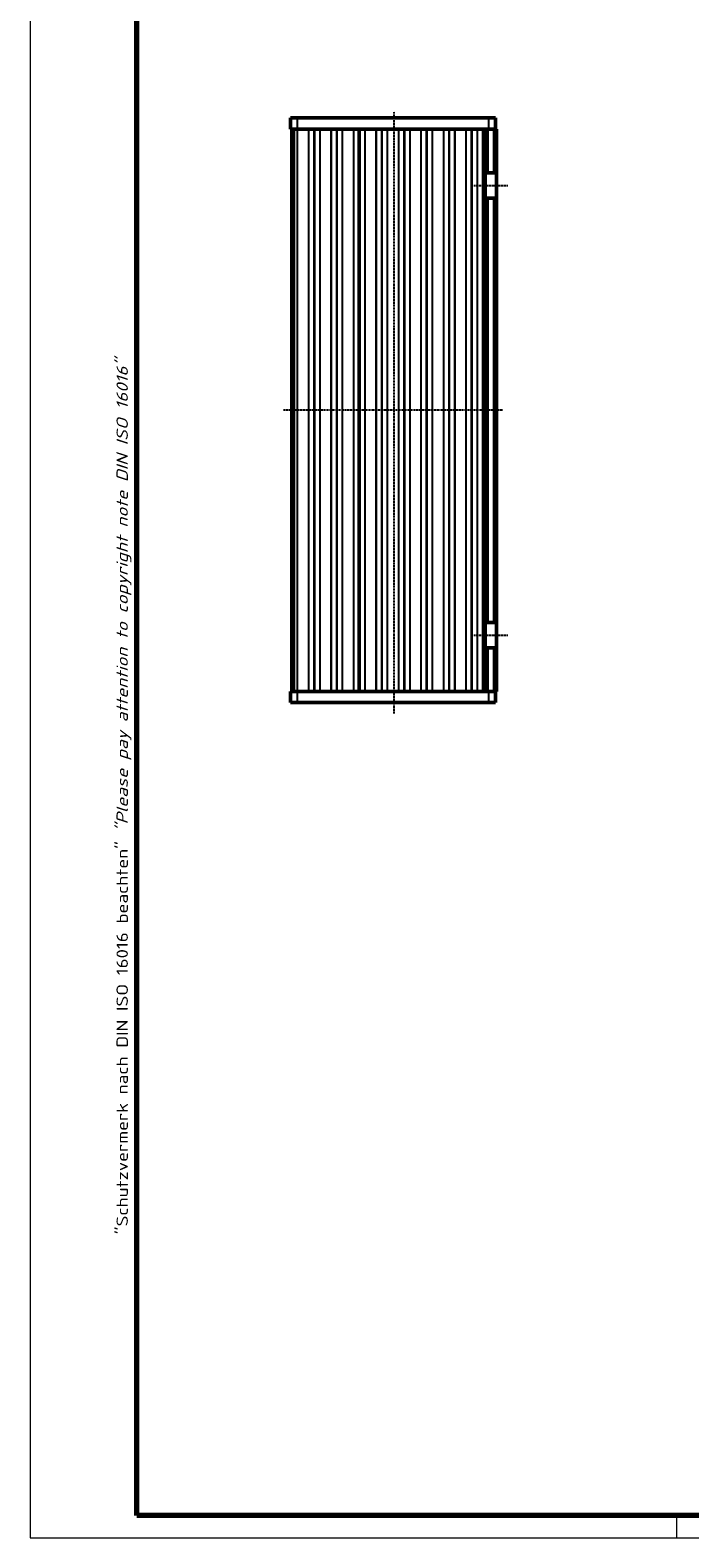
# Model space of a CAD drawing. Header units: millimetres. Extents: x 1 to 593, y 1 to 419.
# Tile 1 of 6: x 1 to 118, y 1 to 269. Entities that reach past the tile are written whole.
import ezdxf

# ---------------------------------------------------------------- set-up
doc = ezdxf.new("R2010")
doc.units = ezdxf.units.MM
doc.linetypes.add('CHAIN', pattern=[0.3543, 0.2362, -0.0295, 0.0591, -0.0295])
doc.linetypes.add('DASH_DOT', pattern=[0.37, 0.24, -0.06, 0.01, -0.06])
doc.layers.get('0').update_dxf_attribs({"lineweight": 25})
for name, color, linetype, lineweight in [('Mittellinie (ISO)', 1, 'DASH_DOT', 25), ('Rahmen (ISO)', 7, 'Continuous', 70), ('Sichtbar (ISO)', 7, 'Continuous', 50), ('Sichtbar schmal (ISO)', 1, 'Continuous', 25)]:
    doc.layers.add(name, color=color, linetype=linetype, lineweight=lineweight)
doc.styles.add('Notiztext (DIN)', font='isocpeur.ttf', dxfattribs={"width": 1.1})

# ---------------------------------------------------------------- blocks, each defined once
blk = doc.blocks.new('Ränder Bopla-A2-Rahmen')
at = {"layer": 'Rahmen (ISO)', "color": 1, "lineweight": 18}
for p, q in [((1, 419), (1, 1)), ((116, 5), (116, 1)), ((1, 1), (593, 1))]:
    blk.add_line(p, q, dxfattribs=at)
at = {"layer": 'Rahmen (ISO)', "color": 91, "lineweight": 70}
for p, q in [((20, 5), (20, 415)), ((589, 5), (20, 5))]:
    blk.add_line(p, q, dxfattribs=at)
at = {"layer": 'Rahmen (ISO)', "color": 1, "insert": (19, 55), "char_height": 2.03, "width": 162.684, "attachment_point": 7, "rotation": 90, "style": 'Notiztext (DIN)'}
blk.add_mtext('\\fISOCPEUR|b0|i0;\\W1.20;\\H2.0300;"Schutzvermerk nach DIN ISO 16016 beachten" \\fISOCPEUR|b0|i1;\\W1.20;\\H2.0300;"Please pay attention to copyright note DIN ISO 16016"', dxfattribs=at)

msp = doc.modelspace()

# ---------------------------------------------------------------- linework, layer by layer
at = {"layer": 'Mittellinie (ISO)', "linetype": 'CHAIN'}
for p, q in [((65.7471332, 147.6612683), (65.7471332, 254.722116)), ((79.9471332, 241.5762083), (85.9471332, 241.5762083)), ((85.0471332, 201.5762083), (46.0471332, 201.5762083)), ((79.9471332, 161.5762083), (85.9471332, 161.5762083))]:
    msp.add_line(p, q, dxfattribs=at)
at = {"layer": 'Sichtbar (ISO)'}
for p, q in [((47.2971332, 253.5762083), (48.5471332, 253.5762083)), ((47.2971332, 253.5762083), (47.2971332, 251.5762083)), ((82.5471332, 253.5762083), (48.5471332, 253.5762083)), ((82.5471332, 253.5762083), (83.7971332, 253.5762083)), ((83.7971332, 251.5762083), (83.7971332, 253.5762083)), ((48.5471332, 251.5762083), (47.2971332, 251.5762083)), ((47.5471332, 251.5762083), (47.5471332, 151.5762083)), ((47.857478, 151.5762083), (47.857478, 251.5762083)), ((48.5471332, 251.5762083), (81.8801459, 251.5762083)), ((59.5471332, 151.5762083), (59.5471332, 251.5762083)), ((59.5471332, 251.5762083), (59.5471332, 151.5762083)), ((81.9471332, 251.5762083), (81.8801459, 251.5762083)), ((81.9471332, 251.5762083), (81.9471332, 243.8262083)), ((81.9471332, 251.5762083), (82.4471332, 251.5762083)), ((83.4471332, 251.5762083), (82.4471332, 251.5762083)), ((83.4471332, 251.5762083), (83.9471332, 251.5762083)), ((83.9471332, 243.8262083), (83.9471332, 251.5762083)), ((81.9471332, 239.3262083), (81.9471332, 243.8262083)), ((82.4471332, 243.8262083), (81.9471332, 243.8262083)), ((82.4471332, 243.8262083), (83.4471332, 243.8262083)), ((83.9471332, 243.8262083), (83.4471332, 243.8262083)), ((83.9471332, 243.8262083), (83.9471332, 239.3262083)), ((81.9471332, 239.3262083), (81.9471332, 163.8262083)), ((81.9471332, 239.3262083), (82.4471332, 239.3262083)), ((83.4471332, 239.3262083), (82.4471332, 239.3262083)), ((83.4471332, 239.3262083), (83.9471332, 239.3262083)), ((83.9471332, 163.8262083), (83.9471332, 239.3262083)), ((81.9471332, 159.3262083), (81.9471332, 163.8262083)), ((82.4471332, 163.8262083), (81.9471332, 163.8262083)), ((82.4471332, 163.8262083), (83.4471332, 163.8262083)), ((83.9471332, 163.8262083), (83.4471332, 163.8262083)), ((83.9471332, 163.8262083), (83.9471332, 159.3262083)), ((81.9471332, 159.3262083), (82.4471332, 159.3262083)), ((81.9471332, 159.3262083), (81.9471332, 151.5762083)), ((83.4471332, 159.3262083), (82.4471332, 159.3262083)), ((83.4471332, 159.3262083), (83.9471332, 159.3262083)), ((83.9471332, 151.5762083), (83.9471332, 159.3262083)), ((47.2971332, 151.5762083), (48.5471332, 151.5762083)), ((47.2971332, 151.5762083), (47.2971332, 149.5762083)), ((81.8801459, 151.5762083), (48.5471332, 151.5762083)), ((81.8801459, 151.5762083), (81.9471332, 151.5762083)), ((82.4471332, 151.5762083), (81.9471332, 151.5762083)), ((83.4471332, 151.5762083), (82.4471332, 151.5762083)), ((83.9471332, 151.5762083), (83.4471332, 151.5762083)), ((83.7971332, 149.5762083), (83.7971332, 151.5762083)), ((48.5471332, 149.5762083), (47.2971332, 149.5762083)), ((48.5471332, 149.5762083), (82.5471332, 149.5762083)), ((83.7971332, 149.5762083), (82.5471332, 149.5762083))]:
    msp.add_line(p, q, dxfattribs=at)
at = {"layer": 'Sichtbar schmal (ISO)'}
for p, q in [((48.5471332, 251.5762083), (48.5471332, 253.5762083)), ((82.5471332, 253.5762083), (82.5471332, 251.5762083)), ((48.5113715, 251.5762083), (48.5113715, 151.5762083)), ((48.5856497, 151.5762083), (48.5856497, 251.5762083)), ((50.5086167, 251.5762083), (50.5086167, 151.5762083)), ((50.5828948, 151.5762083), (50.5828948, 251.5762083)), ((51.472855, 251.5762083), (51.472855, 151.5762083)), ((51.6214113, 151.5762083), (51.6214113, 251.5762083)), ((52.5113715, 251.5762083), (52.5113715, 151.5762083)), ((52.5856497, 151.5762083), (52.5856497, 251.5762083)), ((54.5086167, 251.5762083), (54.5086167, 151.5762083)), ((54.5828948, 151.5762083), (54.5828948, 251.5762083)), ((55.472855, 251.5762083), (55.472855, 151.5762083)), ((55.6214113, 151.5762083), (55.6214113, 251.5762083)), ((56.5113715, 251.5762083), (56.5113715, 151.5762083)), ((56.5856497, 151.5762083), (56.5856497, 251.5762083)), ((58.5086167, 251.5762083), (58.5086167, 151.5762083)), ((58.5828948, 151.5762083), (58.5828948, 251.5762083)), ((59.4214113, 251.5762083), (59.4214113, 151.5762083)), ((59.672855, 151.5762083), (59.672855, 251.5762083)), ((60.5113715, 251.5762083), (60.5113715, 151.5762083)), ((60.5856497, 151.5762083), (60.5856497, 251.5762083)), ((62.5086167, 251.5762083), (62.5086167, 151.5762083)), ((62.5828948, 151.5762083), (62.5828948, 251.5762083)), ((63.472855, 251.5762083), (63.472855, 151.5762083)), ((63.6214113, 151.5762083), (63.6214113, 251.5762083)), ((64.5113715, 251.5762083), (64.5113715, 151.5762083)), ((64.5856497, 151.5762083), (64.5856497, 251.5762083)), ((66.5086167, 251.5762083), (66.5086167, 151.5762083)), ((66.5828948, 151.5762083), (66.5828948, 251.5762083)), ((67.472855, 251.5762083), (67.472855, 151.5762083)), ((67.6214113, 151.5762083), (67.6214113, 251.5762083)), ((68.5113715, 251.5762083), (68.5113715, 151.5762083)), ((68.5856497, 151.5762083), (68.5856497, 251.5762083)), ((70.5086167, 251.5762083), (70.5086167, 151.5762083)), ((70.5828948, 151.5762083), (70.5828948, 251.5762083)), ((71.472855, 251.5762083), (71.472855, 151.5762083)), ((71.6214113, 151.5762083), (71.6214113, 251.5762083)), ((72.5113715, 251.5762083), (72.5113715, 151.5762083)), ((72.5856497, 151.5762083), (72.5856497, 251.5762083)), ((74.5086167, 251.5762083), (74.5086167, 151.5762083)), ((74.5828948, 151.5762083), (74.5828948, 251.5762083)), ((75.472855, 251.5762083), (75.472855, 151.5762083)), ((75.6214113, 151.5762083), (75.6214113, 251.5762083)), ((76.5113715, 251.5762083), (76.5113715, 151.5762083)), ((76.5856497, 151.5762083), (76.5856497, 251.5762083)), ((78.5086167, 251.5762083), (78.5086167, 151.5762083)), ((78.5828948, 151.5762083), (78.5828948, 251.5762083)), ((79.472855, 251.5762083), (79.472855, 151.5762083)), ((79.6214113, 151.5762083), (79.6214113, 251.5762083)), ((80.5113715, 251.5762083), (80.5113715, 151.5762083)), ((80.5856497, 151.5762083), (80.5856497, 251.5762083)), ((81.4471332, 251.5762083), (81.4471332, 151.5762083)), ((82.4471332, 243.8262083), (82.4471332, 251.5762083)), ((83.4471332, 251.5762083), (83.4471332, 243.8262083)), ((82.4471332, 163.8262083), (82.4471332, 239.3262083)), ((83.4471332, 239.3262083), (83.4471332, 163.8262083)), ((82.4471332, 151.5762083), (82.4471332, 159.3262083)), ((83.4471332, 159.3262083), (83.4471332, 151.5762083)), ((48.5471332, 149.5762083), (48.5471332, 151.5762083)), ((82.5471332, 151.5762083), (82.5471332, 149.5762083))]:
    msp.add_line(p, q, dxfattribs=at)

# ---------------------------------------------------------------- block references
msp.add_blockref('Ränder Bopla-A2-Rahmen', (0, 0))

doc.saveas('drawing.dxf')
